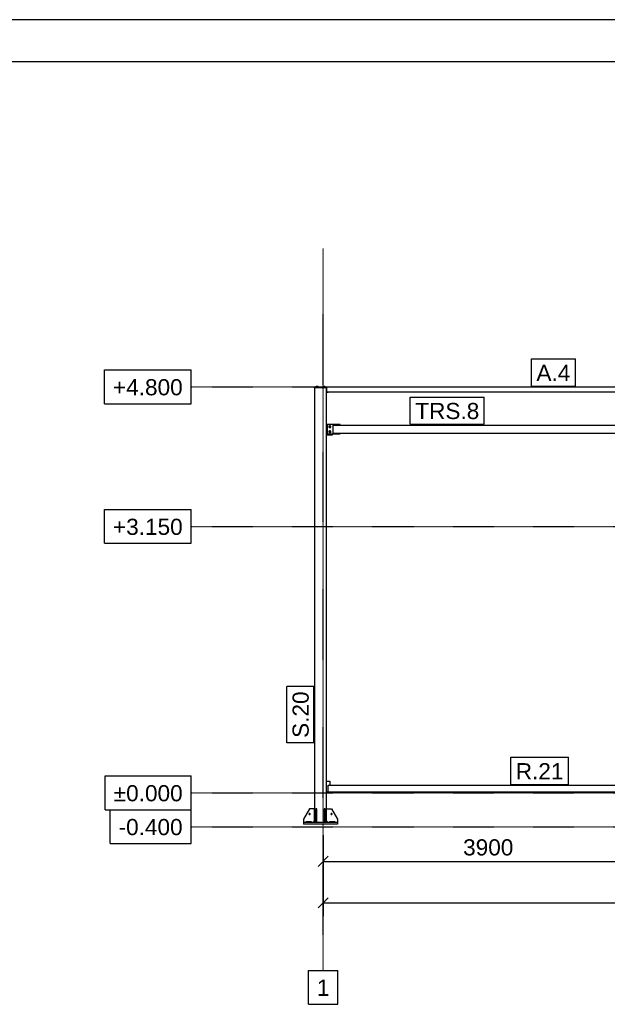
# Model space of a CAD drawing. Header units: millimetres. Extents: x 0 to 75000, y 0 to 29700.
# Tile 16 of 30: x 33679 to 40620, y 18059 to 29700. Entities that reach past the tile are written whole.
import ezdxf

# ---------------------------------------------------------------- set-up
doc = ezdxf.new("R2010")
doc.units = ezdxf.units.MM
doc.linetypes.add('DXK_LINE_DOT3', pattern=[5.9187, 2.979, -0.9799, 0.9799, -0.9799])
for name, color, linetype in [('TS_FORMATKA', 7, 'Continuous'), ('TS_INNE_OBIEKTY', 7, 'Continuous'), ('TS_LINIE_WIDOCZNE', 7, 'Continuous'), ('TS_OPISY', 7, 'Continuous'), ('TS_OPISY_LINIE', 7, 'Continuous'), ('TS_OPISY_RAMKA', 7, 'Continuous'), ('TS_WYMIARY', 7, 'Continuous'), ('TS_WYMIARY_TEKST', 7, 'Continuous')]:
    doc.layers.add(name, color=color, linetype=linetype)
doc.styles.add('Arial', font='ARIAL.TTF', dxfattribs={"height": 0.2})

# ---------------------------------------------------------------- blocks, each defined once
blk = doc.blocks.new('Unknown-305655500-1289')
at = {"layer": 'TS_FORMATKA', "color": 7, "linetype": 'Continuous'}
for p, q in [((75000, 29700), (0, 29700)), ((74500, 29200), (500, 29200))]:
    blk.add_line(p, q, dxfattribs=at)
blk = doc.blocks.new('Part-305655500-2638 - 2634')
at = {"layer": 'TS_LINIE_WIDOCZNE', "color": 1, "linetype": 'Continuous'}
for p, q in [((37303, 25349), (37163, 25349)), ((37163, 25349), (37163, 20209)), ((37303, 20209), (37303, 25349))]:
    blk.add_line(p, q, dxfattribs=at)
blk = doc.blocks.new('Part-305655500-2640 - 2634')
at = {"layer": 'TS_LINIE_WIDOCZNE', "color": 1, "linetype": 'Continuous'}
for p, q in [((37433, 20209), (37033, 20209)), ((37033, 20209), (37033, 20189)), ((37433, 20189), (37033, 20189)), ((37433, 20209), (37433, 20189))]:
    blk.add_line(p, q, dxfattribs=at)
blk = doc.blocks.new('Part-305655500-2641 - 2634')
at = {"layer": 'TS_LINIE_WIDOCZNE', "color": 1, "linetype": 'Continuous'}
for p, q in [((37289, 20369), (37277, 20369)), ((37277, 20369), (37277, 20209)), ((37289, 20209), (37289, 20369)), ((37277, 20249), (37289, 20249))]:
    blk.add_line(p, q, dxfattribs=at)
blk = doc.blocks.new('Part-305655500-2642 - 2634')
at = {"layer": 'TS_LINIE_WIDOCZNE', "color": 1, "linetype": 'Continuous'}
for p, q in [((37189, 20369), (37177, 20369)), ((37177, 20369), (37177, 20209)), ((37189, 20209), (37189, 20369)), ((37177, 20249), (37189, 20249))]:
    blk.add_line(p, q, dxfattribs=at)
blk = doc.blocks.new('Part-305655500-2646 - 2634')
at = {"layer": 'TS_LINIE_WIDOCZNE', "color": 1, "linetype": 'Continuous'}
for p, q in [((37303, 20229), (37303, 20369)), ((37303, 20369), (37363, 20369)), ((37363, 20369), (37433, 20249)), ((37323, 20209), (37303, 20229)), ((37433, 20249), (37433, 20209))]:
    blk.add_line(p, q, dxfattribs=at)
blk = doc.blocks.new('Part-305655500-2647 - 2634')
at = {"layer": 'TS_LINIE_WIDOCZNE', "color": 1, "linetype": 'Continuous'}
for p, q in [((37103, 20369), (37033, 20249)), ((37163, 20369), (37103, 20369)), ((37163, 20229), (37163, 20369)), ((37033, 20249), (37033, 20209)), ((37143, 20209), (37163, 20229))]:
    blk.add_line(p, q, dxfattribs=at)
blk = doc.blocks.new('Part-305655500-2649 - 2634')
at = {"layer": 'TS_LINIE_WIDOCZNE', "color": 1, "linetype": 'Continuous'}
for p, q in [((37343, 20221), (37403, 20221)), ((37343, 20209), (37343, 20221)), ((37403, 20221), (37403, 20209))]:
    blk.add_line(p, q, dxfattribs=at)
blk = doc.blocks.new('Part-305655500-2651 - 2634')
at = {"layer": 'TS_LINIE_WIDOCZNE', "color": 1, "linetype": 'Continuous'}
for p, q in [((37063, 20221), (37123, 20221)), ((37063, 20209), (37063, 20221)), ((37123, 20221), (37123, 20209))]:
    blk.add_line(p, q, dxfattribs=at)
blk = doc.blocks.new('Bolt-305655500-2658 - 2634')
at = {"layer": 'TS_INNE_OBIEKTY', "color": 1, "linetype": 'Continuous'}
for start, end in [(90, 270), (90, 270), (270, 90), (270, 90)]:
    blk.add_arc((37363, 20309), 7, start, end, dxfattribs=at)
blk = doc.blocks.new('Bolt-305655500-2661 - 2634')
at = {"layer": 'TS_INNE_OBIEKTY', "color": 1, "linetype": 'Continuous'}
for start, end in [(108, 288), (108, 288), (288, 108), (288, 108)]:
    blk.add_arc((37103, 20309), 7, start, end, dxfattribs=at)
blk = doc.blocks.new('Part-305655500-3600 - 2634')
at = {"layer": 'TS_LINIE_WIDOCZNE', "color": 1, "linetype": 'Continuous'}
for p, q in [((37463, 24913), (37313, 24913)), ((37313, 24913), (37313, 24803)), ((37463, 24908), (37463, 24913)), ((37313, 24803), (37463, 24803)), ((37463, 24803), (37463, 24808))]:
    blk.add_line(p, q, dxfattribs=at)
blk = doc.blocks.new('Part-305655500-2844 - 2634')
at = {"layer": 'TS_LINIE_WIDOCZNE', "color": 1, "linetype": 'Continuous'}
for p, q in [((37163, 25355), (37163, 25359)), ((37163, 25359), (41158, 25359)), ((37163, 25355), (37308, 25355)), ((37308, 25299), (37308, 25359)), ((37308, 25299), (41093, 25299)), ((41088, 25299), (41088, 25359)), ((41088, 25355), (41158, 25355)), ((41158, 25355), (41158, 25359))]:
    blk.add_line(p, q, dxfattribs=at)
blk = doc.blocks.new('Part-305655500-2886 - 2634')
at = {"layer": 'TS_LINIE_WIDOCZNE', "color": 1, "linetype": 'Continuous'}
for p, q in [((37303, 20699), (37343, 20699)), ((37343, 20699), (37343, 20649)), ((37303, 20569), (37323, 20569))]:
    blk.add_line(p, q, dxfattribs=at)
blk = doc.blocks.new('GridLine-305655500-4116 - 2634')
at = {"layer": 'TS_INNE_OBIEKTY', "color": 4, "linetype": 'Continuous'}
for p, q in [((34690, 20759), (35703, 20759)), ((34690, 20359), (34690, 20759)), ((35703, 20359), (35703, 20759)), ((34690, 20359), (35703, 20359))]:
    blk.add_line(p, q, dxfattribs=at)
at = {"layer": 'TS_INNE_OBIEKTY', "color": 4, "linetype": 'DXK_LINE_DOT3'}
blk.add_line((35703, 20559), (69231, 20559), dxfattribs=at)
at = {"layer": 'TS_INNE_OBIEKTY', "color": 2, "linetype": 'Continuous', "style": 'Arial'}
blk.add_text('±0.000', height=191, dxfattribs=at).set_placement((34790, 20459))
blk = doc.blocks.new('GridLine-305655500-4115 - 2634')
at = {"layer": 'TS_INNE_OBIEKTY', "color": 4, "linetype": 'Continuous'}
for p, q in [((34747, 20359), (35703, 20359)), ((34747, 19959), (34747, 20359)), ((35703, 19959), (35703, 20359)), ((34747, 19959), (35703, 19959))]:
    blk.add_line(p, q, dxfattribs=at)
at = {"layer": 'TS_INNE_OBIEKTY', "color": 4, "linetype": 'DXK_LINE_DOT3'}
blk.add_line((35703, 20159), (69231, 20159), dxfattribs=at)
at = {"layer": 'TS_INNE_OBIEKTY', "color": 2, "linetype": 'Continuous', "style": 'Arial'}
blk.add_text('-0.400', height=191, dxfattribs=at).set_placement((34847, 20059))
blk = doc.blocks.new('Part-305655500-2875 - 2634')
at = {"layer": 'TS_LINIE_WIDOCZNE', "color": 1, "linetype": 'Continuous'}
for p, q in [((37323, 20569), (37323, 20649)), ((37323, 20649), (41073, 20649)), ((41073, 20569), (41073, 20649)), ((37323, 20569), (41073, 20569))]:
    blk.add_line(p, q, dxfattribs=at)
blk = doc.blocks.new('Part-305655500-3692 - 2634')
at = {"layer": 'TS_LINIE_WIDOCZNE', "color": 1, "linetype": 'Continuous'}
for p, q in [((37163, 25349), (37163, 25355)), ((37303, 25349), (37303, 25355))]:
    blk.add_line(p, q, dxfattribs=at)
blk = doc.blocks.new('Part-305655500-3374 - 2634')
at = {"layer": 'TS_LINIE_WIDOCZNE', "color": 1, "linetype": 'Continuous'}
for p, q in [((37383, 24808), (37383, 24908)), ((37383, 24908), (41013, 24908)), ((41013, 24808), (37383, 24808)), ((41013, 24908), (41013, 24808))]:
    blk.add_line(p, q, dxfattribs=at)
blk = doc.blocks.new('Bolt-305655500-3601 - 2634')
at = {"layer": 'TS_INNE_OBIEKTY', "color": 1, "linetype": 'Continuous'}
for p, q in [((37343, 24899), (37334, 24894)), ((37334, 24894), (37334, 24883)), ((37334, 24883), (37343, 24877)), ((37343, 24839), (37334, 24834)), ((37334, 24834), (37334, 24823)), ((37334, 24823), (37343, 24817)), ((37353, 24894), (37343, 24899)), ((37343, 24877), (37353, 24883)), ((37353, 24834), (37343, 24839)), ((37343, 24817), (37353, 24823)), ((37353, 24883), (37353, 24894)), ((37353, 24823), (37353, 24834))]:
    blk.add_line(p, q, dxfattribs=at)
for centre, radius, start, end in [((37343, 24888), 12, 120, 300), ((37343, 24828), 12, 120, 300), ((37343, 24888), 12, 300, 120), ((37343, 24888), 6, 120, 300), ((37343, 24828), 12, 300, 120), ((37343, 24828), 6, 120, 300), ((37343, 24888), 6, 300, 120), ((37343, 24828), 6, 300, 120)]:
    blk.add_arc(centre, radius, start, end, dxfattribs=at)
blk = doc.blocks.new('Bolt-305655500-3697 - 2634')
at = {"layer": 'TS_INNE_OBIEKTY', "color": 1, "linetype": 'Continuous'}
for p, q in [((37181, 25361), (37205, 25361)), ((37181, 25359), (37181, 25361)), ((37183, 25361), (37183, 25369)), ((37183, 25369), (37204, 25369)), ((37188, 25361), (37188, 25369)), ((37198, 25361), (37198, 25369)), ((37204, 25361), (37204, 25369)), ((37205, 25359), (37205, 25361))]:
    blk.add_line(p, q, dxfattribs=at)
blk = doc.blocks.new('Part-305655500-3599 - 2634')
at = {"layer": 'TS_LINIE_WIDOCZNE', "color": 1, "linetype": 'Continuous'}
for p, q in [((37303, 24913), (37313, 24913)), ((37373, 24793), (37373, 24803)), ((37303, 24793), (37373, 24793))]:
    blk.add_line(p, q, dxfattribs=at)
blk = doc.blocks.new('Part-305655500-3691 - 2634')
at = {"layer": 'TS_LINIE_WIDOCZNE', "color": 1, "linetype": 'Continuous'}
for p, q in [((37303, 25299), (37308, 25299)), ((37323, 25293), (37303, 25293)), ((37323, 25299), (37323, 25293))]:
    blk.add_line(p, q, dxfattribs=at)
blk = doc.blocks.new('Bolt-305655500-3696 - 2634')
at = {"layer": 'TS_INNE_OBIEKTY', "color": 1, "linetype": 'Continuous'}
for p, q in [((37261, 25361), (37285, 25361)), ((37261, 25359), (37261, 25361)), ((37263, 25361), (37263, 25369)), ((37263, 25369), (37284, 25369)), ((37268, 25361), (37268, 25369)), ((37278, 25361), (37278, 25369)), ((37284, 25361), (37284, 25369)), ((37285, 25359), (37285, 25361))]:
    blk.add_line(p, q, dxfattribs=at)
blk = doc.blocks.new('GridLine-305655500-4108 - 2634')
at = {"layer": 'TS_INNE_OBIEKTY', "color": 4, "linetype": 'DXK_LINE_DOT3'}
blk.add_line((37263, 18459), (37263, 26999), dxfattribs=at)
at = {"layer": 'TS_INNE_OBIEKTY', "color": 4, "linetype": 'Continuous'}
for p, q in [((37089, 18459), (37437, 18459)), ((37089, 18059), (37089, 18459)), ((37437, 18059), (37437, 18459)), ((37089, 18059), (37437, 18059))]:
    blk.add_line(p, q, dxfattribs=at)
at = {"layer": 'TS_INNE_OBIEKTY', "color": 2, "linetype": 'Continuous', "style": 'Arial'}
blk.add_text('1', height=191, dxfattribs=at).set_placement((37189, 18159))
blk = doc.blocks.new('GridLine-305655500-4117 - 2634')
at = {"layer": 'TS_INNE_OBIEKTY', "color": 4, "linetype": 'Continuous'}
for p, q in [((34681, 23909), (35703, 23909)), ((34681, 23509), (34681, 23909)), ((35703, 23509), (35703, 23909)), ((34681, 23509), (35703, 23509))]:
    blk.add_line(p, q, dxfattribs=at)
at = {"layer": 'TS_INNE_OBIEKTY', "color": 4, "linetype": 'DXK_LINE_DOT3'}
blk.add_line((35703, 23709), (69231, 23709), dxfattribs=at)
at = {"layer": 'TS_INNE_OBIEKTY', "color": 2, "linetype": 'Continuous', "style": 'Arial'}
blk.add_text('+3.150', height=191, dxfattribs=at).set_placement((34781, 23609))
blk = doc.blocks.new('GridLine-305655500-4118 - 2634')
at = {"layer": 'TS_INNE_OBIEKTY', "color": 4, "linetype": 'Continuous'}
for p, q in [((34681, 25559), (35703, 25559)), ((34681, 25159), (34681, 25559)), ((35703, 25159), (35703, 25559)), ((34681, 25159), (35703, 25159))]:
    blk.add_line(p, q, dxfattribs=at)
at = {"layer": 'TS_INNE_OBIEKTY', "color": 4, "linetype": 'DXK_LINE_DOT3'}
blk.add_line((35703, 25359), (69231, 25359), dxfattribs=at)
at = {"layer": 'TS_INNE_OBIEKTY', "color": 2, "linetype": 'Continuous', "style": 'Arial'}
blk.add_text('+4.800', height=191, dxfattribs=at).set_placement((34781, 25259))
blk = doc.blocks.new('StraightDimension-305655500-4125 - 2634')
at = {"layer": 'TS_WYMIARY', "color": 174, "linetype": 'Continuous'}
for p, q in [((37263, 20059), (37263, 19589)), ((41163, 20059), (41163, 19589)), ((37323, 19809), (37203, 19689)), ((41103, 19689), (41223, 19809)), ((37263, 19749), (41163, 19749))]:
    blk.add_line(p, q, dxfattribs=at)
at = {"color": 0}
blk.add_wipeout([(39550, 19779), (39550, 20059), (38877, 20059), (38877, 19779)], dxfattribs=at).dxf.layer = 'TS_WYMIARY'
at = {"layer": 'TS_WYMIARY_TEKST', "color": 96, "style": 'Arial'}
blk.add_text('3900', height=191, dxfattribs=at).set_placement((38917, 19819))
blk = doc.blocks.new('StraightDimension-305655500-4131 - 2634')
at = {"layer": 'TS_WYMIARY', "color": 174, "linetype": 'Continuous'}
for p, q in [((37263, 20059), (37263, 19099)), ((37323, 19319), (37203, 19199)), ((37263, 19259), (67076, 19259))]:
    blk.add_line(p, q, dxfattribs=at)
blk = doc.blocks.new('Mark-305655500-10077 - 2634')
at = {"layer": 'TS_OPISY_RAMKA', "linetype": 'Continuous'}
for p, q in [((38292, 25238), (39167, 25238)), ((38292, 24918), (38292, 25238)), ((39167, 24918), (39167, 25238)), ((38292, 24918), (39167, 24918))]:
    blk.add_line(p, q, dxfattribs=at)
blk.add_wipeout([(39107, 24978), (39107, 25178), (38352, 25178), (38352, 24978)]).dxf.layer = 'TS_OPISY_LINIE'
blk.add_wipeout([(39107, 24978), (39107, 25178), (38352, 25178), (38352, 24978)]).dxf.layer = 'TS_OPISY_LINIE'
at = {"layer": 'TS_OPISY', "style": 'Arial'}
blk.add_text('TRS.8', height=191, dxfattribs=at).set_placement((38352, 24978))
blk = doc.blocks.new('Mark-305655500-10064 - 2634')
at = {"layer": 'TS_OPISY_RAMKA', "linetype": 'Continuous'}
for p, q in [((39723, 25689), (40243, 25689)), ((39723, 25369), (39723, 25689)), ((40243, 25369), (40243, 25689)), ((39723, 25369), (40243, 25369))]:
    blk.add_line(p, q, dxfattribs=at)
blk.add_wipeout([(40183, 25429), (40183, 25629), (39783, 25629), (39783, 25429)]).dxf.layer = 'TS_OPISY_LINIE'
blk.add_wipeout([(40183, 25429), (40183, 25629), (39783, 25629), (39783, 25429)]).dxf.layer = 'TS_OPISY_LINIE'
at = {"layer": 'TS_OPISY', "style": 'Arial'}
blk.add_text('A.4', height=191, dxfattribs=at).set_placement((39783, 25429))
blk = doc.blocks.new('Mark-305655500-10054 - 2634')
at = {"layer": 'TS_OPISY_RAMKA', "linetype": 'Continuous'}
for p, q in [((36833, 21149), (36833, 21817)), ((37153, 21817), (36833, 21817)), ((37153, 21149), (37153, 21817)), ((37153, 21149), (36833, 21149))]:
    blk.add_line(p, q, dxfattribs=at)
blk.add_wipeout([(37093, 21757), (36893, 21757), (36893, 21209), (37093, 21209)]).dxf.layer = 'TS_OPISY_LINIE'
blk.add_wipeout([(37093, 21757), (36893, 21757), (36893, 21209), (37093, 21209)]).dxf.layer = 'TS_OPISY_LINIE'
at = {"layer": 'TS_OPISY', "style": 'Arial'}
blk.add_text('S.20', height=191, rotation=90.0002, dxfattribs=at).set_placement((37093, 21209))
blk = doc.blocks.new('Mark-305655500-10070 - 2634')
at = {"layer": 'TS_OPISY_RAMKA', "linetype": 'Continuous'}
for p, q in [((39479, 20979), (40162, 20979)), ((39479, 20659), (39479, 20979)), ((40162, 20659), (40162, 20979)), ((39479, 20659), (40162, 20659))]:
    blk.add_line(p, q, dxfattribs=at)
blk.add_wipeout([(40102, 20719), (40102, 20919), (39539, 20919), (39539, 20719)]).dxf.layer = 'TS_OPISY_LINIE'
blk.add_wipeout([(40102, 20719), (40102, 20919), (39539, 20919), (39539, 20719)]).dxf.layer = 'TS_OPISY_LINIE'
at = {"layer": 'TS_OPISY', "style": 'Arial'}
blk.add_text('R.21', height=191, dxfattribs=at).set_placement((39539, 20719))

msp = doc.modelspace()

# ---------------------------------------------------------------- block references
for name in ['Unknown-305655500-1289', 'GridLine-305655500-4108 - 2634', 'GridLine-305655500-4118 - 2634', 'Part-305655500-2844 - 2634', 'Part-305655500-3692 - 2634', 'Part-305655500-2638 - 2634', 'Bolt-305655500-3697 - 2634', 'Bolt-305655500-3696 - 2634', 'Part-305655500-3691 - 2634', 'Part-305655500-3599 - 2634', 'Part-305655500-3600 - 2634', 'Bolt-305655500-3601 - 2634', 'Part-305655500-3374 - 2634', 'GridLine-305655500-4117 - 2634', 'GridLine-305655500-4116 - 2634', 'Part-305655500-2886 - 2634', 'Part-305655500-2875 - 2634', 'GridLine-305655500-4115 - 2634', 'Part-305655500-2647 - 2634', 'Bolt-305655500-2661 - 2634', 'Part-305655500-2642 - 2634', 'Part-305655500-2641 - 2634', 'Part-305655500-2646 - 2634', 'Bolt-305655500-2658 - 2634', 'Part-305655500-2640 - 2634', 'Part-305655500-2651 - 2634', 'Part-305655500-2649 - 2634']:
    msp.add_blockref(name, (0, 0))

# ---------------------------------------------------------------- next in the draw order: block references
for name in ['Mark-305655500-10064 - 2634', 'Mark-305655500-10077 - 2634', 'Mark-305655500-10054 - 2634', 'Mark-305655500-10070 - 2634', 'StraightDimension-305655500-4125 - 2634']:
    msp.add_blockref(name, (0, 0))

# ---------------------------------------------------------------- next in the draw order: block references
msp.add_blockref('StraightDimension-305655500-4131 - 2634', (0, 0))

doc.saveas('drawing.dxf')
